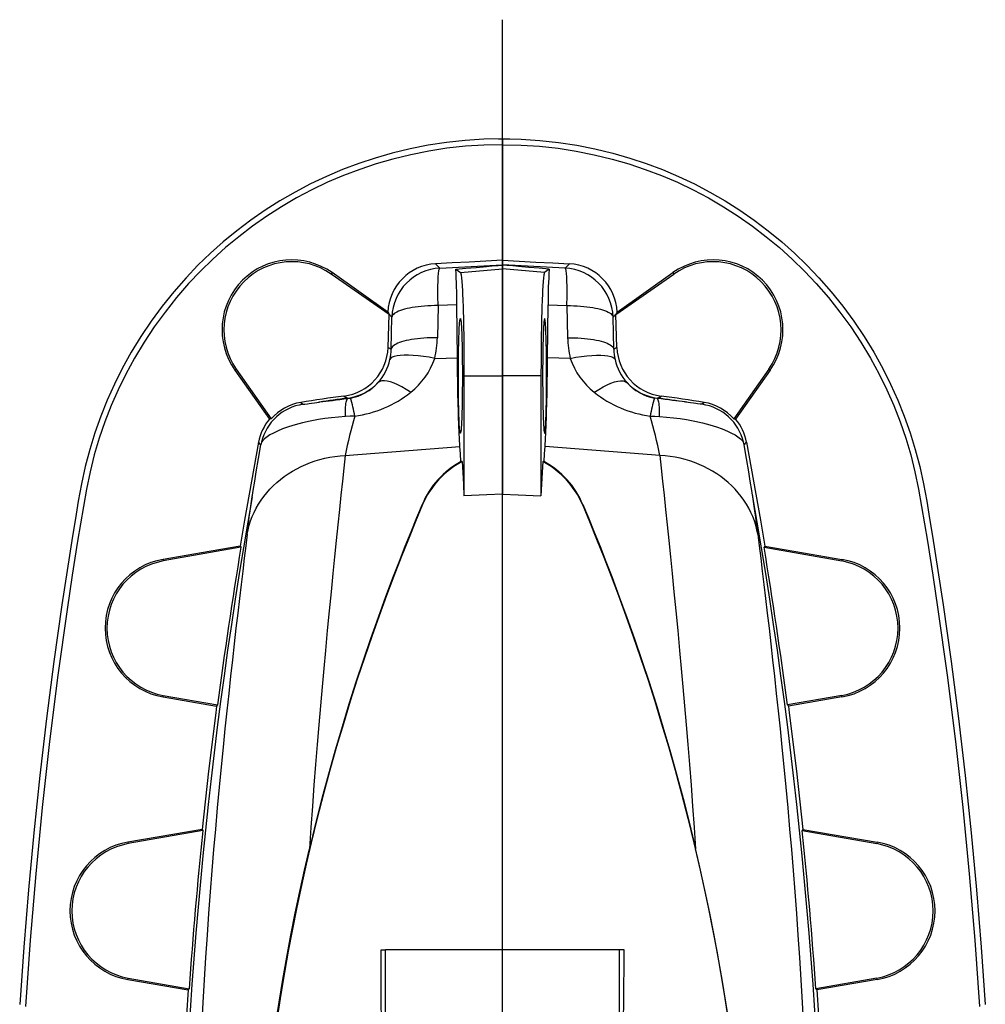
# Model space of a CAD drawing. Extents: x -1506 to 946, y -784 to 3315.
# Tile 3 of 7: x -1468 to -972, y 20 to 525. Entities that reach past the tile are written whole.
import ezdxf

# ---------------------------------------------------------------- set-up
doc = ezdxf.new("R2010")
doc.units = 0
doc.layers.get('0').update_dxf_attribs({"linetype": 'CONTINUOUS'})

# ---------------------------------------------------------------- blocks, each defined once
blk = doc.blocks.new('SW_CENTERMARKSYMBOL_1')
at = {"color": 0, "linetype": 'CONTINUOUS'}
blk.add_line((0, -77.5), (0, 584.64), dxfattribs=at)

msp = doc.modelspace()

# ---------------------------------------------------------------- linework, layer by layer
at = {"color": 7, "linetype": 'CONTINUOUS'}
for p, q in [((-1220.25, 463.5), (-1220.25, 460.5)), ((-1220.25, 460.5), (-1220.25, 401.2)), ((-1254.6, 399.41), (-1252.37, 397.23)), ((-1220.25, 401.2), (-1220.25, 398.85)), ((-1185.89, 399.41), (-1188.12, 397.23)), ((-1307.67, 394.88), (-1308.17, 394.17)), ((-1278.47, 373.37), (-1308.17, 394.17)), ((-1279.12, 374.68), (-1307.67, 394.88)), ((-1252.37, 397.23), (-1220.25, 398.85)), ((-1244.26, 396.62), (-1241.82, 395)), ((-1241.82, 395), (-1220.25, 396.89)), ((-1220.25, 398.85), (-1220.25, 396.89)), ((-1188.12, 397.23), (-1220.25, 398.85)), ((-1220.25, 396.89), (-1220.25, 341.91)), ((-1198.68, 395), (-1220.25, 396.89)), ((-1196.23, 396.62), (-1198.68, 395)), ((-1162.02, 373.37), (-1132.32, 394.17)), ((-1161.37, 374.68), (-1132.82, 394.88)), ((-1132.82, 394.88), (-1132.32, 394.17)), ((-1279.12, 374.68), (-1278.63, 373.69)), ((-1253.28, 377.97), (-1253.68, 361.52)), ((-1243.64, 378.45), (-1253.28, 377.97)), ((-1243.38, 351.17), (-1243.64, 378.45)), ((-1197.11, 351.17), (-1196.86, 378.45)), ((-1196.86, 378.45), (-1187.21, 377.97)), ((-1187.21, 377.97), (-1186.82, 361.52)), ((-1161.37, 374.68), (-1161.86, 373.69)), ((-1279, 356.53), (-1278.47, 373.37)), ((-1278.63, 373.69), (-1278.47, 373.37)), ((-1276.99, 372.09), (-1278.63, 373.69)), ((-1277.39, 355.63), (-1276.99, 372.09)), ((-1163.5, 372.09), (-1161.86, 373.69)), ((-1163.1, 355.63), (-1163.5, 372.09)), ((-1161.86, 373.69), (-1162.02, 373.37)), ((-1161.49, 356.53), (-1162.02, 373.37)), ((-1279, 356.53), (-1277.39, 355.63)), ((-1161.49, 356.53), (-1163.1, 355.63)), ((-1255.03, 350.91), (-1243.38, 351.17)), ((-1185.46, 350.91), (-1197.11, 351.17)), ((-1357.63, 344.93), (-1356.92, 345.42)), ((-1357.63, 344.93), (-1339.84, 319.77)), ((-1356.92, 345.42), (-1339.01, 319.84)), ((-1083.58, 345.42), (-1101.49, 319.84)), ((-1082.87, 344.93), (-1100.65, 319.77)), ((-1082.87, 344.93), (-1083.58, 345.42)), ((-1240.01, 341.91), (-1240.01, 280.36)), ((-1240.01, 341.91), (-1220.25, 341.91)), ((-1220.25, 341.91), (-1220.25, 281.27)), ((-1200.49, 341.91), (-1220.25, 341.91)), ((-1200.49, 341.91), (-1200.49, 280.36)), ((-1323.71, 328.32), (-1322.72, 327.35)), ((-1299.82, 330.49), (-1299.82, 330.49)), ((-1299.64, 330.32), (-1299.82, 330.49)), ((-1299.64, 330.32), (-1298.33, 330.52)), ((-1140.86, 330.32), (-1142.16, 330.52)), ((-1140.86, 330.32), (-1140.68, 330.49)), ((-1140.68, 330.49), (-1140.67, 330.49)), ((-1116.78, 328.32), (-1117.77, 327.35)), ((-1339.01, 319.84), (-1339.84, 319.77)), ((-1101.49, 319.84), (-1100.65, 319.77)), ((-1301.01, 301.12), (-1242.09, 305.71)), ((-1139.48, 301.12), (-1198.4, 305.71)), ((-1240.98, 297.95), (-1241.58, 297.98)), ((-1199.52, 297.95), (-1198.91, 297.98)), ((-1220.25, 47.5), (-1220.25, 281.27)), ((-1261.47, 275.99), (-1261.23, 275.88)), ((-1179.02, 275.99), (-1179.27, 275.88)), ((-1354.49, 253.99), (-1394.32, 246.97)), ((-1354.83, 254.59), (-1354.49, 253.99)), ((-1085.66, 254.59), (-1086, 253.99)), ((-1086, 253.99), (-1046.17, 246.97)), ((-1394.47, 247.8), (-1394.32, 246.97)), ((-1046.02, 247.8), (-1046.17, 246.97)), ((-1394.46, 177.26), (-1394.32, 178.03)), ((-1394.46, 177.26), (-1366.96, 172.57)), ((-1394.32, 178.03), (-1366.47, 173.12)), ((-1046.17, 178.03), (-1074.03, 173.12)), ((-1046.03, 177.26), (-1073.53, 172.57)), ((-1046.03, 177.26), (-1046.17, 178.03)), ((-1366.47, 173.12), (-1366.96, 172.57)), ((-1074.03, 173.12), (-1073.53, 172.57)), ((-1374.39, 109.29), (-1412.47, 102.79)), ((-1374.02, 108.72), (-1412.32, 101.97)), ((-1374.39, 109.29), (-1374.02, 108.72)), ((-1066.11, 109.29), (-1066.47, 108.72)), ((-1066.47, 108.72), (-1028.17, 101.97)), ((-1066.11, 109.29), (-1028.02, 102.79)), ((-1412.47, 102.79), (-1412.32, 101.97)), ((-1028.02, 102.79), (-1028.17, 101.97)), ((-1282.6, 37.73), (-1282.6, 47.5)), ((-1282.6, 47.5), (-1280.25, 47.5)), ((-1280.25, -12.5), (-1280.25, 47.5)), ((-1160.25, 47.5), (-1280.25, 47.5)), ((-1160.25, -12.5), (-1160.25, 47.5)), ((-1157.89, 47.5), (-1160.25, 47.5)), ((-1157.89, 37.73), (-1157.89, 47.5)), ((-1412.46, 32.24), (-1412.32, 33.03)), ((-1412.46, 32.24), (-1381.54, 26.97)), ((-1412.32, 33.03), (-1381.09, 27.52)), ((-1028.17, 33.03), (-1059.41, 27.52)), ((-1028.03, 32.24), (-1058.95, 26.97)), ((-1028.03, 32.24), (-1028.17, 33.03)), ((-1381.09, 27.52), (-1381.54, 26.97)), ((-1059.41, 27.52), (-1058.95, 26.97))]:
    msp.add_line(p, q, dxfattribs=at)
for points in [[(-1220.25, 463.5), (-1229.86, 463.3), (-1239.42, 462.68), (-1248.92, 461.66), (-1258.34, 460.22), (-1267.68, 458.38), (-1276.91, 456.15), (-1285.51, 453.68), (-1294, 450.87), (-1302.37, 447.71), (-1310.6, 444.22), (-1318.7, 440.38), (-1326.65, 436.21), (-1334.44, 431.71), (-1342.05, 426.89), (-1349.47, 421.76), (-1356.67, 416.33), (-1363.52, 410.71), (-1370.14, 404.81), (-1376.52, 398.66), (-1382.63, 392.25), (-1388.94, 385.08), (-1394.92, 377.66), (-1400.57, 369.99), (-1405.86, 362.1), (-1410.81, 354.01), (-1415.4, 345.7), (-1419.39, 337.7), (-1423.06, 329.54), (-1426.4, 321.22), (-1429.4, 312.76), (-1432.05, 304.17), (-1434.37, 295.46), (-1436.33, 286.62), (-1437.94, 277.7), (-1439.44, 268.74), (-1440.91, 259.78), (-1443.69, 242.16), (-1446.35, 224.53), (-1450.48, 195.34), (-1454.26, 166.12), (-1457.7, 136.86), (-1460.8, 107.56), (-1463.55, 78.23), (-1465.96, 48.87), (-1468.03, 19.48)], [(-1220.25, 460.5), (-1229.8, 460.3), (-1239.3, 459.68), (-1248.73, 458.66), (-1258.09, 457.22), (-1267.37, 455.38), (-1276.53, 453.15), (-1285.07, 450.68), (-1293.5, 447.86), (-1301.81, 444.71), (-1309.98, 441.21), (-1318.02, 437.37), (-1325.9, 433.2), (-1333.62, 428.7), (-1341.17, 423.88), (-1348.51, 418.75), (-1355.64, 413.32), (-1362.42, 407.7), (-1368.97, 401.8), (-1375.27, 395.65), (-1381.31, 389.26), (-1387.53, 382.1), (-1393.42, 374.68), (-1398.97, 367.03), (-1404.18, 359.16), (-1409.04, 351.08), (-1413.53, 342.79), (-1417.44, 334.81), (-1421.01, 326.67), (-1424.26, 318.38), (-1427.16, 309.94), (-1429.73, 301.38), (-1431.94, 292.69), (-1433.79, 283.89), (-1435.35, 275), (-1436.83, 266.1), (-1438.28, 257.2), (-1441.04, 239.69), (-1443.67, 222.17), (-1448.39, 188.34), (-1452.66, 154.45), (-1456.46, 120.51), (-1459.8, 86.53), (-1462.68, 52.5), (-1465.09, 18.44)], [(-1222.34, 463.49), (-1220.25, 463.5), (-1216.56, 463.46)], [(-1220.25, 463.5), (-1210.63, 463.3), (-1201.07, 462.68), (-1191.57, 461.66), (-1182.15, 460.22), (-1172.82, 458.38), (-1163.58, 456.15), (-1154.98, 453.68), (-1146.5, 450.87), (-1138.13, 447.71), (-1129.89, 444.22), (-1121.79, 440.38), (-1113.84, 436.21), (-1106.05, 431.71), (-1098.44, 426.89), (-1091.03, 421.76), (-1083.82, 416.33), (-1076.97, 410.71), (-1070.35, 404.81), (-1063.98, 398.66), (-1057.86, 392.25), (-1051.55, 385.08), (-1045.57, 377.66), (-1039.93, 369.99), (-1034.63, 362.1), (-1029.68, 354.01), (-1025.09, 345.7), (-1021.1, 337.7), (-1017.43, 329.54), (-1014.1, 321.22), (-1011.1, 312.76), (-1008.44, 304.17), (-1006.13, 295.46), (-1004.17, 286.62), (-1002.55, 277.7), (-1001.06, 268.74), (-999.59, 259.78), (-996.8, 242.16), (-994.14, 224.53), (-990.01, 195.34), (-986.23, 166.12), (-982.79, 136.86), (-979.69, 107.56), (-976.94, 78.23), (-974.53, 48.87), (-972.46, 19.48)], [(-1220.25, 460.5), (-1210.7, 460.3), (-1201.2, 459.68), (-1191.76, 458.66), (-1182.4, 457.22), (-1173.13, 455.38), (-1163.96, 453.15), (-1155.42, 450.68), (-1146.99, 447.86), (-1138.69, 444.71), (-1130.51, 441.21), (-1122.48, 437.37), (-1114.59, 433.2), (-1106.87, 428.7), (-1099.33, 423.88), (-1091.98, 418.75), (-1084.85, 413.32), (-1078.07, 407.7), (-1071.52, 401.8), (-1065.23, 395.65), (-1059.19, 389.26), (-1052.97, 382.1), (-1047.07, 374.68), (-1041.52, 367.03), (-1036.31, 359.16), (-1031.46, 351.08), (-1026.96, 342.79), (-1023.06, 334.81), (-1019.48, 326.67), (-1016.24, 318.38), (-1013.33, 309.94), (-1010.77, 301.38), (-1008.55, 292.69), (-1006.71, 283.89), (-1005.14, 275), (-1003.66, 266.1), (-1002.21, 257.2), (-999.46, 239.69), (-996.83, 222.17), (-992.1, 188.34), (-987.84, 154.45), (-984.04, 120.51), (-980.7, 86.53), (-977.82, 52.5), (-975.4, 18.44)], [(-1220.25, 401.2), (-1228.83, 400.75), (-1237.42, 400.3), (-1246.01, 399.85), (-1254.6, 399.41)], [(-1220.25, 401.2), (-1211.66, 400.75), (-1203.07, 400.3), (-1194.48, 399.85), (-1185.89, 399.41)], [(-1253.28, 377.97), (-1253.32, 379.64), (-1253.36, 381.28), (-1253.38, 382.87), (-1253.39, 384.41), (-1253.4, 385.88), (-1253.39, 387.3), (-1253.37, 388.63), (-1253.34, 389.9), (-1253.3, 391.07), (-1253.25, 392.16), (-1253.19, 393.15), (-1253.11, 394.04), (-1253.03, 394.83), (-1252.94, 395.51), (-1252.85, 396.09), (-1252.74, 396.55), (-1252.62, 396.89), (-1252.5, 397.12), (-1252.37, 397.23)], [(-1244.26, 396.62), (-1238.98, 397.1), (-1233.71, 397.57), (-1228.46, 398.05), (-1225.62, 398.31), (-1223.7, 398.49), (-1222.41, 398.61), (-1221.29, 398.72), (-1220.67, 398.79), (-1220.39, 398.82), (-1220.27, 398.84), (-1220.25, 398.85)], [(-1241.82, 395), (-1241.73, 394.88), (-1241.64, 394.65), (-1241.56, 394.3), (-1241.47, 393.84), (-1241.39, 393.26), (-1241.3, 392.57), (-1241.22, 391.77), (-1241.14, 390.86), (-1241.06, 389.84), (-1240.98, 388.71), (-1240.91, 387.48), (-1240.83, 386.16), (-1240.76, 384.73), (-1240.69, 383.21), (-1240.63, 381.6), (-1240.56, 379.9), (-1240.5, 378.12), (-1240.45, 376.26), (-1240.39, 374.32), (-1240.34, 372.32), (-1240.29, 370.24), (-1240.25, 368.1), (-1240.21, 365.91), (-1240.17, 363.66), (-1240.13, 361.37), (-1240.1, 359.03), (-1240.08, 356.65), (-1240.06, 354.25), (-1240.04, 351.81), (-1240.02, 349.35), (-1240.01, 346.88), (-1240.01, 344.4), (-1240.01, 341.91)], [(-1196.23, 396.62), (-1201.51, 397.1), (-1206.79, 397.57), (-1212.03, 398.05), (-1214.88, 398.31), (-1216.79, 398.49), (-1218.08, 398.61), (-1219.21, 398.72), (-1219.82, 398.79), (-1220.1, 398.82), (-1220.23, 398.84), (-1220.25, 398.85)], [(-1198.68, 395), (-1198.76, 394.88), (-1198.85, 394.65), (-1198.94, 394.3), (-1199.02, 393.84), (-1199.11, 393.26), (-1199.19, 392.57), (-1199.27, 391.77), (-1199.35, 390.86), (-1199.43, 389.84), (-1199.51, 388.71), (-1199.59, 387.48), (-1199.66, 386.16), (-1199.73, 384.73), (-1199.8, 383.21), (-1199.87, 381.6), (-1199.93, 379.9), (-1199.99, 378.12), (-1200.05, 376.26), (-1200.1, 374.32), (-1200.15, 372.32), (-1200.2, 370.24), (-1200.25, 368.1), (-1200.29, 365.91), (-1200.33, 363.66), (-1200.36, 361.37), (-1200.39, 359.03), (-1200.42, 356.65), (-1200.44, 354.25), (-1200.46, 351.81), (-1200.47, 349.35), (-1200.48, 346.88), (-1200.49, 344.4), (-1200.49, 341.91)], [(-1187.21, 377.97), (-1187.17, 379.64), (-1187.14, 381.28), (-1187.11, 382.87), (-1187.1, 384.41), (-1187.1, 385.88), (-1187.11, 387.3), (-1187.13, 388.63), (-1187.16, 389.9), (-1187.2, 391.07), (-1187.25, 392.16), (-1187.31, 393.15), (-1187.38, 394.04), (-1187.46, 394.83), (-1187.55, 395.51), (-1187.65, 396.09), (-1187.76, 396.55), (-1187.87, 396.89), (-1187.99, 397.12), (-1188.12, 397.23)], [(-1253.28, 377.97), (-1255.06, 377.95), (-1256.82, 377.9), (-1258.56, 377.82), (-1260.25, 377.71), (-1261.91, 377.57), (-1263.51, 377.4), (-1265.05, 377.2), (-1266.53, 376.97), (-1267.93, 376.72), (-1269.25, 376.44), (-1270.49, 376.13), (-1271.63, 375.8), (-1272.67, 375.45), (-1273.61, 375.08), (-1274.44, 374.69), (-1275.16, 374.29), (-1275.77, 373.87), (-1276.26, 373.43), (-1276.62, 372.99), (-1276.87, 372.54), (-1276.99, 372.09)], [(-1187.21, 377.97), (-1185.43, 377.95), (-1183.67, 377.9), (-1181.94, 377.82), (-1180.24, 377.71), (-1178.58, 377.57), (-1176.98, 377.4), (-1175.44, 377.2), (-1173.96, 376.97), (-1172.56, 376.72), (-1171.24, 376.44), (-1170.01, 376.13), (-1168.86, 375.8), (-1167.82, 375.45), (-1166.88, 375.08), (-1166.05, 374.69), (-1165.33, 374.29), (-1164.72, 373.87), (-1164.24, 373.43), (-1163.87, 372.99), (-1163.62, 372.54), (-1163.5, 372.09)], [(-1242.9, 341.91), (-1242.89, 343.77), (-1242.89, 345.63), (-1242.88, 347.47), (-1242.86, 349.29), (-1242.84, 351.08), (-1242.82, 352.83), (-1242.8, 354.54), (-1242.77, 356.2), (-1242.73, 357.8), (-1242.7, 359.33), (-1242.66, 360.8), (-1242.61, 362.19), (-1242.57, 363.5), (-1242.52, 364.72), (-1242.46, 365.85), (-1242.41, 366.88), (-1242.35, 367.81), (-1242.3, 368.64), (-1242.24, 369.36), (-1242.17, 369.97), (-1242.11, 370.47), (-1242.05, 370.85), (-1241.98, 371.12), (-1241.92, 371.26), (-1241.85, 371.29), (-1241.79, 371.21), (-1241.72, 371), (-1241.66, 370.68), (-1241.6, 370.24), (-1241.53, 369.68), (-1241.47, 369.02), (-1241.41, 368.24), (-1241.36, 367.36), (-1241.3, 366.38), (-1241.25, 365.3), (-1241.2, 364.12), (-1241.15, 362.85), (-1241.1, 361.5), (-1241.06, 360.08), (-1241.02, 358.57), (-1240.99, 357), (-1240.96, 355.37), (-1240.93, 353.69), (-1240.9, 351.96), (-1240.88, 350.19), (-1240.87, 348.38), (-1240.86, 346.55), (-1240.85, 344.7), (-1240.84, 342.84), (-1240.84, 340.97), (-1240.85, 339.11), (-1240.86, 337.26), (-1240.87, 335.43), (-1240.88, 333.63), (-1240.9, 331.85), (-1240.93, 330.12), (-1240.96, 328.44), (-1240.99, 326.81), (-1241.02, 325.24), (-1241.06, 323.74), (-1241.1, 322.31), (-1241.15, 320.96), (-1241.2, 319.69), (-1241.25, 318.52), (-1241.3, 317.44), (-1241.36, 316.45), (-1241.41, 315.57), (-1241.47, 314.8), (-1241.53, 314.13), (-1241.6, 313.58), (-1241.66, 313.14), (-1241.72, 312.81), (-1241.79, 312.61), (-1241.85, 312.52), (-1241.92, 312.55), (-1241.98, 312.7), (-1242.05, 312.96), (-1242.11, 313.34), (-1242.17, 313.84), (-1242.24, 314.45), (-1242.3, 315.17), (-1242.35, 316), (-1242.41, 316.93), (-1242.46, 317.96), (-1242.52, 319.09), (-1242.57, 320.32), (-1242.61, 321.62), (-1242.66, 323.01), (-1242.7, 324.48), (-1242.73, 326.02), (-1242.77, 327.62), (-1242.8, 329.27), (-1242.82, 330.98), (-1242.84, 332.74), (-1242.86, 334.52), (-1242.88, 336.34), (-1242.89, 338.19), (-1242.89, 340.04), (-1242.9, 341.91)], [(-1197.6, 341.91), (-1197.6, 343.77), (-1197.61, 345.63), (-1197.62, 347.47), (-1197.63, 349.29), (-1197.65, 351.08), (-1197.67, 352.83), (-1197.7, 354.54), (-1197.73, 356.2), (-1197.76, 357.8), (-1197.8, 359.33), (-1197.84, 360.8), (-1197.88, 362.19), (-1197.93, 363.5), (-1197.98, 364.72), (-1198.03, 365.85), (-1198.08, 366.88), (-1198.14, 367.81), (-1198.2, 368.64), (-1198.26, 369.36), (-1198.32, 369.97), (-1198.38, 370.47), (-1198.45, 370.85), (-1198.51, 371.12), (-1198.58, 371.26), (-1198.64, 371.29), (-1198.71, 371.21), (-1198.77, 371), (-1198.83, 370.68), (-1198.9, 370.24), (-1198.96, 369.68), (-1199.02, 369.02), (-1199.08, 368.24), (-1199.14, 367.36), (-1199.19, 366.38), (-1199.25, 365.3), (-1199.3, 364.12), (-1199.34, 362.85), (-1199.39, 361.5), (-1199.43, 360.08), (-1199.47, 358.57), (-1199.51, 357), (-1199.54, 355.37), (-1199.56, 353.69), (-1199.59, 351.96), (-1199.61, 350.19), (-1199.63, 348.38), (-1199.64, 346.55), (-1199.65, 344.7), (-1199.65, 342.84), (-1199.65, 340.97), (-1199.65, 339.11), (-1199.64, 337.26), (-1199.63, 335.43), (-1199.61, 333.63), (-1199.59, 331.85), (-1199.56, 330.12), (-1199.54, 328.44), (-1199.51, 326.81), (-1199.47, 325.24), (-1199.43, 323.74), (-1199.39, 322.31), (-1199.34, 320.96), (-1199.3, 319.69), (-1199.25, 318.52), (-1199.19, 317.44), (-1199.14, 316.45), (-1199.08, 315.57), (-1199.02, 314.8), (-1198.96, 314.13), (-1198.9, 313.58), (-1198.83, 313.14), (-1198.77, 312.81), (-1198.71, 312.61), (-1198.64, 312.52), (-1198.58, 312.55), (-1198.51, 312.7), (-1198.45, 312.96), (-1198.38, 313.34), (-1198.32, 313.84), (-1198.26, 314.45), (-1198.2, 315.17), (-1198.14, 316), (-1198.08, 316.93), (-1198.03, 317.96), (-1197.98, 319.09), (-1197.93, 320.32), (-1197.88, 321.62), (-1197.84, 323.01), (-1197.8, 324.48), (-1197.76, 326.02), (-1197.73, 327.62), (-1197.7, 329.27), (-1197.67, 330.98), (-1197.65, 332.74), (-1197.63, 334.52), (-1197.62, 336.34), (-1197.61, 338.19), (-1197.6, 340.04), (-1197.6, 341.91)], [(-1253.68, 361.52), (-1255.46, 361.5), (-1257.22, 361.45), (-1258.96, 361.37), (-1260.65, 361.26), (-1262.31, 361.12), (-1263.91, 360.95), (-1265.45, 360.75), (-1266.93, 360.52), (-1268.33, 360.27), (-1269.65, 359.99), (-1270.89, 359.68), (-1272.03, 359.35), (-1273.07, 359), (-1274.01, 358.63), (-1274.84, 358.24), (-1275.56, 357.84), (-1276.17, 357.42), (-1276.66, 356.98), (-1277.02, 356.54), (-1277.27, 356.09), (-1277.39, 355.63)], [(-1186.82, 361.52), (-1185.03, 361.5), (-1183.27, 361.45), (-1181.54, 361.37), (-1179.84, 361.26), (-1178.19, 361.12), (-1176.58, 360.95), (-1175.04, 360.75), (-1173.56, 360.52), (-1172.16, 360.27), (-1170.84, 359.99), (-1169.61, 359.68), (-1168.47, 359.35), (-1167.42, 359), (-1166.48, 358.63), (-1165.65, 358.24), (-1164.93, 357.84), (-1164.32, 357.42), (-1163.84, 356.98), (-1163.47, 356.54), (-1163.23, 356.09), (-1163.1, 355.63)], [(-1255.03, 350.91), (-1257.95, 351.45), (-1260.8, 351.89), (-1263.54, 352.22), (-1266.13, 352.45), (-1268.55, 352.56), (-1270.75, 352.57), (-1272.7, 352.46), (-1274.39, 352.23), (-1275.78, 351.9), (-1276.86, 351.47), (-1277.61, 350.94), (-1278.03, 350.31)], [(-1242.09, 305.71), (-1242.19, 307.13), (-1242.28, 308.66), (-1242.37, 310.29), (-1242.45, 312.04), (-1242.53, 313.88), (-1242.62, 315.82), (-1242.69, 317.86), (-1242.77, 319.99), (-1242.84, 322.2), (-1242.91, 324.51), (-1242.97, 326.89), (-1243.03, 329.34), (-1243.09, 331.87), (-1243.14, 334.46), (-1243.19, 337.12), (-1243.24, 339.84), (-1243.28, 342.6), (-1243.32, 345.42), (-1243.35, 348.28), (-1243.38, 351.17)], [(-1198.4, 305.71), (-1198.31, 307.13), (-1198.22, 308.66), (-1198.13, 310.29), (-1198.04, 312.04), (-1197.96, 313.88), (-1197.88, 315.82), (-1197.8, 317.86), (-1197.73, 319.99), (-1197.65, 322.2), (-1197.59, 324.51), (-1197.52, 326.89), (-1197.46, 329.34), (-1197.4, 331.87), (-1197.35, 334.46), (-1197.3, 337.12), (-1197.25, 339.84), (-1197.21, 342.6), (-1197.17, 345.42), (-1197.14, 348.28), (-1197.11, 351.17)], [(-1185.46, 350.91), (-1182.54, 351.45), (-1179.69, 351.89), (-1176.95, 352.22), (-1174.36, 352.45), (-1171.95, 352.56), (-1169.75, 352.57), (-1167.79, 352.46), (-1166.11, 352.23), (-1164.72, 351.9), (-1163.63, 351.47), (-1162.88, 350.94), (-1162.46, 350.31)], [(-1267.36, 333.49), (-1267.89, 333.85), (-1269.7, 335.01), (-1271.85, 336.27), (-1273.93, 337.34), (-1275.89, 338.2), (-1277.71, 338.84), (-1279.38, 339.25), (-1280.87, 339.43), (-1282.15, 339.37), (-1283.23, 339.08), (-1284.07, 338.56)], [(-1173.14, 333.49), (-1172.6, 333.85), (-1170.8, 335.01), (-1168.64, 336.27), (-1166.56, 337.34), (-1164.6, 338.2), (-1162.78, 338.84), (-1161.11, 339.25), (-1159.62, 339.43), (-1158.34, 339.37), (-1157.27, 339.08), (-1156.43, 338.56)], [(-1322.72, 327.35), (-1321.63, 327.49), (-1320.39, 327.65), (-1319.4, 327.79), (-1318.33, 327.93), (-1316.72, 328.15), (-1315.59, 328.31), (-1314.88, 328.41), (-1314.46, 328.47), (-1314.3, 328.49)], [(-1314.3, 328.49), (-1313.97, 328.54), (-1312.5, 328.72), (-1310.93, 328.91), (-1309.22, 329.13), (-1307.43, 329.35), (-1305.59, 329.58), (-1303.68, 329.82), (-1301.68, 330.07), (-1299.64, 330.32)], [(-1299.82, 330.49), (-1301.11, 331.24), (-1301.66, 331.56)], [(-1300.83, 321.06), (-1300.85, 322.4), (-1300.84, 323.65), (-1300.81, 324.81), (-1300.76, 325.87), (-1300.69, 326.83), (-1300.6, 327.68), (-1300.48, 328.42), (-1300.35, 329.04), (-1300.2, 329.54), (-1300.03, 329.93), (-1299.84, 330.19), (-1299.64, 330.32)], [(-1139.66, 321.06), (-1139.65, 322.4), (-1139.65, 323.65), (-1139.68, 324.81), (-1139.73, 325.87), (-1139.81, 326.83), (-1139.9, 327.68), (-1140.01, 328.42), (-1140.14, 329.04), (-1140.29, 329.54), (-1140.46, 329.93), (-1140.65, 330.19), (-1140.86, 330.32)], [(-1126.19, 328.49), (-1126.52, 328.54), (-1127.99, 328.72), (-1129.56, 328.91), (-1131.27, 329.13), (-1133.07, 329.35), (-1134.91, 329.58), (-1136.81, 329.82), (-1138.82, 330.07), (-1140.86, 330.32)], [(-1140.67, 330.49), (-1139.38, 331.24), (-1138.84, 331.56)], [(-1117.77, 327.35), (-1118.86, 327.49), (-1120.1, 327.65), (-1121.09, 327.79), (-1122.17, 327.93), (-1123.78, 328.15), (-1124.9, 328.31), (-1125.62, 328.41), (-1126.04, 328.47), (-1126.19, 328.49)], [(-1300.83, 321.06), (-1304.42, 320.8), (-1307.95, 320.45), (-1311.41, 320.02), (-1314.75, 319.51), (-1318.96, 318.73), (-1322.95, 317.83), (-1326.66, 316.84), (-1330.02, 315.8), (-1333.07, 314.7), (-1335.78, 313.57), (-1337.81, 312.59), (-1339.58, 311.61), (-1341.09, 310.63), (-1342.33, 309.67), (-1343.24, 308.79), (-1343.92, 307.93)], [(-1296.05, 321.31), (-1298.44, 321.19), (-1300.83, 321.06)], [(-1144.45, 321.31), (-1142.05, 321.19), (-1139.66, 321.06)], [(-1139.66, 321.06), (-1136.07, 320.8), (-1132.54, 320.45), (-1129.09, 320.02), (-1125.74, 319.51), (-1121.53, 318.73), (-1117.54, 317.83), (-1113.83, 316.84), (-1110.48, 315.8), (-1107.43, 314.7), (-1104.72, 313.57), (-1102.69, 312.59), (-1100.91, 311.61), (-1099.4, 310.63), (-1098.16, 309.67), (-1097.25, 308.79), (-1096.58, 307.93)], [(-1345.44, 307.9), (-1347.9, 294.61), (-1350.28, 281.29), (-1352.59, 267.95), (-1354.83, 254.59)], [(-1348.75, 279.93), (-1348.68, 280.3), (-1348.62, 280.66), (-1348.4, 281.97), (-1348.19, 283.21), (-1347.4, 287.99), (-1346.6, 292.73), (-1345.43, 299.58), (-1344.19, 306.61)], [(-1344.19, 306.61), (-1345.4, 307.86), (-1345.44, 307.9)], [(-1241.58, 297.98), (-1241.84, 301.9), (-1242.09, 305.71)], [(-1198.91, 297.98), (-1198.66, 301.9), (-1198.4, 305.71)], [(-1096.3, 306.61), (-1095.1, 307.86), (-1095.05, 307.9)], [(-1091.75, 279.93), (-1091.81, 280.3), (-1091.87, 280.66), (-1092.09, 281.97), (-1092.3, 283.21), (-1093.09, 287.99), (-1093.89, 292.73), (-1095.06, 299.58), (-1096.3, 306.61)], [(-1095.05, 307.9), (-1092.6, 294.61), (-1090.22, 281.29), (-1087.9, 267.95), (-1085.66, 254.59)], [(-1351.34, 260.71), (-1350.85, 263.01), (-1350.25, 265.28), (-1349.52, 267.53), (-1348.68, 269.73), (-1347.72, 271.9), (-1346.64, 274.02), (-1345.45, 276.09), (-1344.15, 278.11), (-1342.74, 280.06), (-1341.23, 281.95), (-1339.61, 283.78), (-1337.9, 285.53), (-1336.1, 287.21), (-1334.21, 288.8), (-1332.23, 290.31), (-1330.17, 291.74), (-1328.04, 293.07), (-1325.84, 294.31), (-1323.56, 295.46), (-1321.23, 296.51), (-1318.84, 297.45), (-1316.4, 298.3), (-1313.92, 299.04), (-1311.39, 299.67), (-1308.84, 300.2), (-1306.25, 300.61), (-1303.64, 300.92), (-1301.01, 301.12)], [(-1301.01, 301.12), (-1301.69, 294.67), (-1302.4, 287.89), (-1303.14, 280.77), (-1303.92, 273.35), (-1304.73, 265.6), (-1305.57, 257.54), (-1306.42, 249.18), (-1307.3, 240.53), (-1308.24, 231.11), (-1309.2, 221.38), (-1310.17, 211.34), (-1311.14, 201.01), (-1311.99, 191.81), (-1312.84, 182.38), (-1313.68, 172.75), (-1314.52, 162.92), (-1315.35, 152.9), (-1316.19, 142.53), (-1317.01, 131.97), (-1317.82, 121.23), (-1318.61, 110.32), (-1319.38, 99.25)], [(-1139.48, 301.12), (-1138.81, 294.67), (-1138.1, 287.89), (-1137.35, 280.77), (-1136.57, 273.35), (-1135.76, 265.6), (-1134.93, 257.54), (-1134.07, 249.18), (-1133.19, 240.53), (-1132.25, 231.11), (-1131.29, 221.38), (-1130.33, 211.34), (-1129.35, 201.01), (-1128.51, 191.81), (-1127.66, 182.38), (-1126.81, 172.75), (-1125.97, 162.92), (-1125.14, 152.9), (-1124.3, 142.53), (-1123.48, 131.97), (-1122.68, 121.23), (-1121.89, 110.32), (-1121.12, 99.25)], [(-1089.16, 260.71), (-1089.64, 263.01), (-1090.24, 265.28), (-1090.97, 267.53), (-1091.82, 269.73), (-1092.78, 271.9), (-1093.86, 274.02), (-1095.05, 276.09), (-1096.35, 278.11), (-1097.75, 280.06), (-1099.27, 281.95), (-1100.88, 283.78), (-1102.59, 285.53), (-1104.39, 287.21), (-1106.28, 288.8), (-1108.26, 290.31), (-1110.32, 291.74), (-1112.45, 293.07), (-1114.66, 294.31), (-1116.93, 295.46), (-1119.26, 296.51), (-1121.65, 297.45), (-1124.09, 298.3), (-1126.57, 299.04), (-1129.1, 299.67), (-1131.66, 300.2), (-1134.24, 300.61), (-1136.85, 300.92), (-1139.48, 301.12)], [(-1240.98, 297.95), (-1240.65, 292.29), (-1240.33, 286.42), (-1240.01, 280.36)], [(-1199.52, 297.95), (-1199.84, 292.29), (-1200.17, 286.42), (-1200.49, 280.36)], [(-1351.34, 260.71), (-1351.01, 263.39), (-1350.65, 266.29), (-1350.24, 269.37), (-1349.78, 272.7), (-1349.29, 276.23), (-1348.75, 279.93)], [(-1220.25, 281.27), (-1228.25, 280.9), (-1240.01, 280.36)], [(-1220.25, 281.27), (-1212.25, 280.9), (-1200.49, 280.36)], [(-1089.16, 260.71), (-1089.48, 263.39), (-1089.85, 266.29), (-1090.25, 269.37), (-1090.71, 272.7), (-1091.21, 276.23), (-1091.75, 279.93)], [(-1261.23, 275.88), (-1264.85, 267.2), (-1268.53, 258.19), (-1272.25, 248.87), (-1275.98, 239.24), (-1279.77, 229.19), (-1283.57, 218.84), (-1287.35, 208.19), (-1291.11, 197.26), (-1294.76, 186.27), (-1298.36, 175.01), (-1301.91, 163.5), (-1305.39, 151.75), (-1308.8, 139.75), (-1312.12, 127.51), (-1315.34, 115.05), (-1318.46, 102.37), (-1321, 91.53), (-1323.45, 80.54), (-1325.81, 69.42), (-1328.07, 58.16), (-1330.23, 46.78), (-1332.18, 35.84), (-1334.04, 24.8), (-1335.79, 13.66)], [(-1261.47, 275.99), (-1264.37, 269.03), (-1267.32, 261.84), (-1270.3, 254.42), (-1273.31, 246.78), (-1276.35, 238.93), (-1280.21, 228.66), (-1284.08, 218.06), (-1287.94, 207.12), (-1291.79, 195.87), (-1295.44, 184.81), (-1299.05, 173.46), (-1302.61, 161.84), (-1306.1, 149.96), (-1309.56, 137.66), (-1312.94, 125.09), (-1316.21, 112.29), (-1319.38, 99.25)], [(-1179.27, 275.88), (-1175.64, 267.2), (-1171.96, 258.19), (-1168.25, 248.87), (-1164.51, 239.24), (-1160.72, 229.19), (-1156.92, 218.84), (-1153.14, 208.19), (-1149.39, 197.26), (-1145.74, 186.27), (-1142.13, 175.01), (-1138.58, 163.5), (-1135.1, 151.75), (-1131.7, 139.75), (-1128.38, 127.51), (-1125.15, 115.05), (-1122.03, 102.37), (-1119.5, 91.53), (-1117.05, 80.54), (-1114.69, 69.42), (-1112.43, 58.16), (-1110.26, 46.78), (-1108.31, 35.84), (-1106.45, 24.8), (-1104.7, 13.66)], [(-1179.02, 275.99), (-1176.12, 269.03), (-1173.17, 261.84), (-1170.19, 254.42), (-1167.18, 246.78), (-1164.15, 238.93), (-1160.29, 228.66), (-1156.42, 218.06), (-1152.55, 207.12), (-1148.71, 195.87), (-1145.05, 184.81), (-1141.44, 173.46), (-1137.89, 161.84), (-1134.39, 149.96), (-1130.93, 137.66), (-1127.56, 125.09), (-1124.28, 112.29), (-1121.12, 99.25)], [(-1351.34, 260.71), (-1352.05, 254.72), (-1352.8, 248.41), (-1353.58, 241.8), (-1354.41, 234.89), (-1355.26, 227.69), (-1356.14, 220.21), (-1357.03, 212.5), (-1357.94, 204.53), (-1358.88, 196.29), (-1359.82, 187.81), (-1360.77, 179.07), (-1361.73, 170.09), (-1362.69, 160.88), (-1363.65, 151.45), (-1364.65, 141.3), (-1365.64, 130.91), (-1366.63, 120.29), (-1367.59, 109.47), (-1368.5, 98.91), (-1369.38, 88.17), (-1370.24, 77.25), (-1371.07, 66.18), (-1371.87, 54.95), (-1372.64, 43.57), (-1373.37, 32.05), (-1374.06, 20.41), (-1374.75, 8.06)], [(-1089.16, 260.71), (-1088.45, 254.72), (-1087.7, 248.41), (-1086.91, 241.8), (-1086.09, 234.89), (-1085.24, 227.69), (-1084.36, 220.21), (-1083.46, 212.5), (-1082.55, 204.53), (-1081.62, 196.29), (-1080.68, 187.81), (-1079.72, 179.07), (-1078.77, 170.09), (-1077.81, 160.88), (-1076.85, 151.45), (-1075.84, 141.3), (-1074.85, 130.91), (-1073.87, 120.29), (-1072.9, 109.47), (-1072, 98.91), (-1071.11, 88.17), (-1070.26, 77.25), (-1069.43, 66.18), (-1068.62, 54.95), (-1067.86, 43.57), (-1067.13, 32.05), (-1066.43, 20.41), (-1065.75, 8.06)], [(-1354.83, 254.59), (-1374.67, 251.19), (-1394.47, 247.8)], [(-1085.66, 254.59), (-1065.83, 251.19), (-1046.02, 247.8)], [(-1366.96, 172.57), (-1367.41, 169.08), (-1371.08, 139.21), (-1374.39, 109.29)], [(-1073.53, 172.57), (-1073.08, 169.08), (-1069.41, 139.21), (-1066.11, 109.29)], [(-1337.12, 5.95), (-1336.67, 9.03), (-1334.88, 20.68), (-1332.98, 32.23), (-1330.97, 43.66), (-1328.86, 54.97), (-1326.62, 66.27), (-1324.29, 77.43), (-1321.87, 88.42), (-1319.38, 99.25)], [(-1103.37, 5.95), (-1103.82, 9.03), (-1105.61, 20.68), (-1107.51, 32.23), (-1109.52, 43.66), (-1111.63, 54.97), (-1113.87, 66.27), (-1116.2, 77.43), (-1118.62, 88.42), (-1121.12, 99.25)], [(-1282.37, 12.16), (-1282.44, 20.74), (-1282.52, 29.26), (-1282.6, 37.73)], [(-1158.12, 12.16), (-1158.05, 20.74), (-1157.97, 29.26), (-1157.89, 37.73)], [(-1381.54, 26.97), (-1382.42, 13.93), (-1383.76, -8.51), (-1384.9, -30.97)], [(-1058.95, 26.97), (-1058.07, 13.93), (-1056.73, -8.51), (-1055.6, -30.97)]]:
    msp.add_lwpolyline(points, dxfattribs=at)
for centre, radius, start, end in [((-1328.36, 365.61), 35.84, 54.7493, 215.2516), ((-1328.25, 365.5), 35, 55, 215), ((-1253.26, 373.56), 25.89, 92.9701, 177.5159), ((-1187.23, 373.56), 25.89, 2.4841, 87.0299), ((-1112.14, 365.61), 35.84, 324.7484, 125.2507), ((-1112.25, 365.5), 35, 325, 125), ((-1250.99, 371.26), 26.01, 93.0412, 178.1715), ((-1466.46, 379.88), 222.82, 359.6325, 4.309), ((-974.04, 379.88), 222.82, 175.691, 180.3675), ((-1189.5, 371.26), 26.01, 1.8285, 86.9588), ((-1303.53, 362.49), 49.86, 346.5698, 358.8811), ((-1136.96, 362.49), 49.86, 181.1189, 193.4302), ((-1304.98, 357.34), 26, 277.3499, 358.2044), ((-1303.47, 356.07), 26.08, 347.2386, 359.0384), ((-1137.02, 356.07), 26.08, 180.9616, 192.7614), ((-1135.51, 357.34), 26, 181.7956, 262.6501), ((-1303.69, 356.08), 26.3, 317.958, 347.3345), ((-1290.6, 363.01), 37.57, 308.2216, 341.2165), ((-1149.89, 363.01), 37.57, 198.7835, 231.7784), ((-1136.8, 356.08), 26.3, 192.6655, 222.042), ((-1303.09, 356.29), 26.01, 277.2384, 316.7193), ((-1302.77, 355.06), 24.94, 280.2433, 318.5747), ((-1282.59, 337.04), 2.12, 134.1715, 137.7452), ((-1157.9, 337.04), 2.12, 42.2548, 45.8285), ((-1137.73, 355.06), 24.94, 221.4253, 259.7567), ((-1137.4, 356.29), 26.01, 223.2807, 262.7616), ((-1303.85, 379.57), 58.78, 277.624, 308.3727), ((-1136.65, 379.57), 58.78, 231.6273, 262.376), ((-1319.49, 302.67), 26, 99.3574, 138.66), ((-1220.25, -299.5), 636.29, 97.35098, 99.35844), ((-1220.25, -299.5), 635, 97.19889, 98.51787), ((-1349.66, 312.9), 54.27, 8.9191, 18.9475), ((-1090.83, 312.9), 54.27, 161.0525, 171.0809), ((-1220.25, -299.5), 635, 81.48213, 82.80111), ((-1220.25, -299.5), 636.29, 80.64156, 82.64902), ((-1121.01, 302.67), 26, 41.34, 80.6426), ((-1319.07, 302.08), 25.52, 98.2246, 166.7469), ((-1121.42, 302.08), 25.52, 13.2531, 81.7754), ((-1319.96, 303.13), 25.92, 140.0679, 169.3952), ((-1024.15, 243.75), 282.75, 164.0787, 168.2936), ((-1416.34, 243.75), 282.75, 11.7064, 15.9213), ((-1120.53, 303.13), 25.92, 10.6048, 39.9321), ((-1323.24, 302.89), 21.29, 166.2814, 169.9158), ((-1117.26, 302.89), 21.29, 10.0842, 13.7186), ((-1220.2, 258.65), 44.77, 118.5306, 157.2043), ((-1220.23, 258.59), 44.5, 117.7983, 157.1314), ((-1220.27, 258.59), 44.5, 22.8686, 62.2017), ((-1220.29, 258.65), 44.77, 22.7957, 61.4694), ((1044.25, -142.5), 2430, 169.98885, 190.01115), ((-3484.75, -142.5), 2430, 349.98885, 10.01115), ((1044.25, -142.5), 2431.29, 170.61436, 172.54107), ((-3484.75, -142.5), 2431.29, 7.45893, 9.38564), ((-1388.44, 212.53), 35.78, 99.7077, 260.3086), ((-1052.06, 212.53), 35.78, 279.6914, 80.2923), ((-1388.25, 212.5), 35, 100, 260), ((-1052.25, 212.5), 35, 280, 80), ((1044.25, -142.5), 2431.29, 174.06913, 175.98995), ((-3484.75, -142.5), 2431.29, 4.01005, 5.93087), ((-1406.44, 67.52), 35.78, 99.6991, 260.3105), ((-1406.25, 67.5), 35, 100, 260), ((-1034.25, 67.5), 35, 280, 80), ((-1034.05, 67.52), 35.78, 279.6895, 80.3009)]:
    msp.add_arc(centre, radius, start, end, dxfattribs=at)

# ---------------------------------------------------------------- block references
msp.add_blockref('SW_CENTERMARKSYMBOL_1', (-1220.25, -60), dxfattribs=at)

doc.saveas('drawing.dxf')
